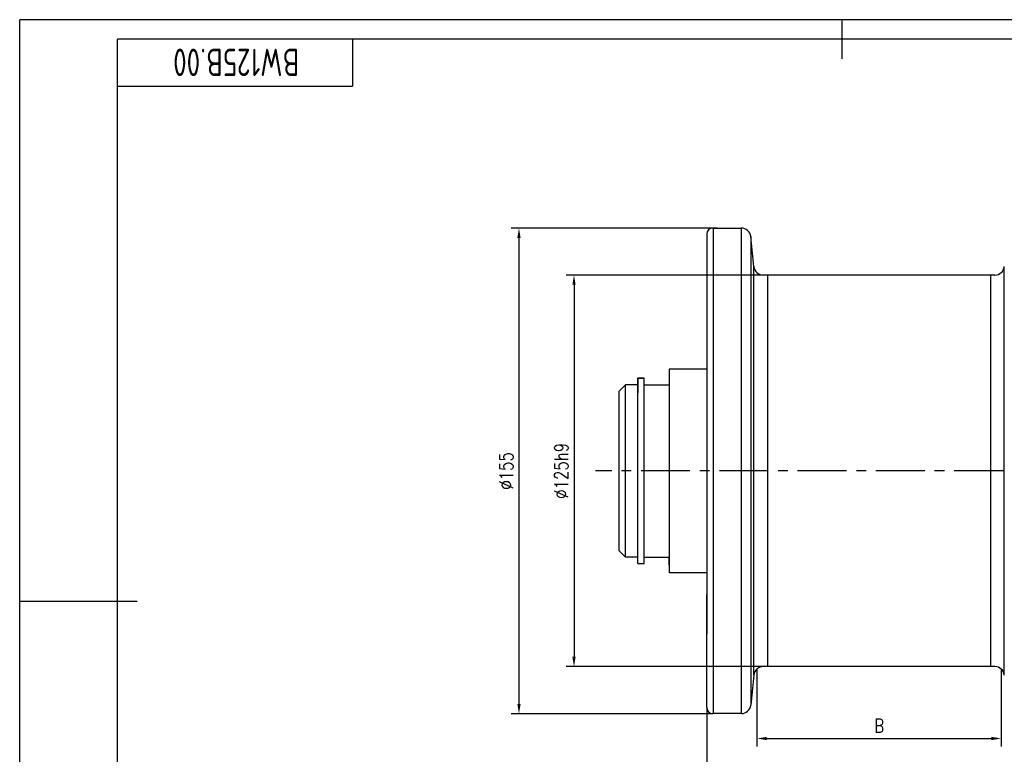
# Model space of a CAD drawing. Header units: millimetres. Extents: x -33 to 494, y -6 to 365.
# Tile 3 of 7: x -31 to 283, y 130 to 365. Entities that reach past the tile are written whole.
import ezdxf
from ezdxf.enums import TextEntityAlignment as Align

# ---------------------------------------------------------------- set-up
doc = ezdxf.new("R2010")
doc.units = ezdxf.units.MM
doc.header["$LTSCALE"] = 12.5
doc.linetypes.add('CENTER', pattern=[2, 1.25, -0.25, 0.25, -0.25])
for name, color, linetype in [('1轮廓实线层', 7, 'Continuous'), ('2细线层', 4, 'Continuous'), ('3中心线层', 1, 'CENTER'), ('5剖面线层', 2, 'Continuous'), ('6文字层', 3, 'Continuous'), ('图框层', 7, 'Continuous')]:
    doc.layers.add(name, color=color, linetype=linetype)
doc.styles.add('PC_TEXTSTYLE', font='isocp.shx', dxfattribs={"width": 0.8, "bigfont": 'hzfs.shx'})
doc.styles.add('TH_GBDIM', font='romans.shx', dxfattribs={"width": 0.8, "bigfont": 'gbcbig.shx'})
doc.dimstyles.new('TH_GBDIM', dxfattribs={"dimscale": 1.25, "dimtxt": 3.5, "dimasz": 2.5, "dimexe": 2, "dimexo": 0, "dimgap": 1.5, "dimtad": 1, "dimdec": 1, "dimzin": 0, "dimdsep": 46, "dimtxsty": 'TH_GBDIM', "dimcen": 2.5, "dimclrd": 130, "dimclre": 130, "dimclrt": 3, "dimadec": 0, "dimazin": 0, "dimtfac": 0.714286, "dimtdec": 1, "dimtmove": 0, "dimatfit": 3, "dimfxl": 1, "dimtzin": 0, "dimlwd": -1, "dimlwe": -1, "dimarcsym": 0})

# ---------------------------------------------------------------- blocks, each defined once
blk = doc.blocks.new('*D3')
at = {"color": 130}
for p, q in [((204.15, 157.69), (204.15, 133.04)), ((282.16, 157.69), (282.16, 133.04)), ((207.27, 135.54), (279.04, 135.54))]:
    blk.add_line(p, q, dxfattribs=at)
for points in [[(207.27, 136.06), (207.27, 135.02), (204.15, 135.54)], [(279.04, 136.06), (279.04, 135.02), (282.16, 135.54)]]:
    blk.add_solid(points, dxfattribs=at)
at = {"layer": 'Defpoints', "color": 0}
for p in [(204.15, 157.69), (282.16, 157.69), (282.16, 135.54)]:
    blk.add_point(p, dxfattribs=at)
at = {"color": 3, "insert": (243.15, 139.6), "char_height": 4.375, "attachment_point": 5, "style": 'TH_GBDIM'}
blk.add_mtext('{B}{}{}', dxfattribs=at)
blk = doc.blocks.new('*D4')
at = {"color": 130}
for p, q in [((188.15, 145.46), (188.15, 117.08)), ((298.15, 146.92), (298.15, 117.08)), ((191.28, 119.58), (295.03, 119.58))]:
    blk.add_line(p, q, dxfattribs=at)
for points in [[(191.28, 120.11), (191.28, 119.06), (188.15, 119.58)], [(295.03, 120.11), (295.03, 119.06), (298.15, 119.58)]]:
    blk.add_solid(points, dxfattribs=at)
at = {"layer": 'Defpoints', "color": 0}
for p in [(188.15, 145.46), (298.15, 146.92), (298.15, 119.58)]:
    blk.add_point(p, dxfattribs=at)
at = {"color": 3, "insert": (243.15, 123.65), "char_height": 4.375, "attachment_point": 5, "style": 'TH_GBDIM'}
blk.add_mtext('{110}{}{}', dxfattribs=at)
blk = doc.blocks.new('*D5')
at = {"color": 130}
for p, q in [((191.44, 298.46), (125.67, 298.46)), ((128.17, 295.34), (128.17, 146.59)), ((190.15, 143.46), (125.67, 143.46))]:
    blk.add_line(p, q, dxfattribs=at)
for points in [[(127.65, 295.34), (128.69, 295.34), (128.17, 298.46)], [(127.65, 146.59), (128.69, 146.59), (128.17, 143.46)]]:
    blk.add_solid(points, dxfattribs=at)
at = {"layer": 'Defpoints', "color": 0}
for p in [(191.44, 298.46), (128.17, 143.46), (190.15, 143.46)]:
    blk.add_point(p, dxfattribs=at)
at = {"color": 3, "insert": (124.11, 220.96), "char_height": 4.375, "attachment_point": 5, "rotation": 90, "style": 'TH_GBDIM'}
blk.add_mtext('%%c155{}{}', dxfattribs=at)
blk = doc.blocks.new('*D6')
at = {"color": 130}
for p, q in [((207.56, 283.49), (143.24, 283.49)), ((145.74, 280.37), (145.74, 161.62)), ((207.56, 158.49), (143.24, 158.49))]:
    blk.add_line(p, q, dxfattribs=at)
for points in [[(145.22, 280.37), (146.26, 280.37), (145.74, 283.49)], [(145.22, 161.62), (146.26, 161.62), (145.74, 158.49)]]:
    blk.add_solid(points, dxfattribs=at)
at = {"layer": 'Defpoints', "color": 0}
for p in [(207.56, 283.49), (145.74, 158.49), (207.56, 158.49)]:
    blk.add_point(p, dxfattribs=at)
at = {"color": 3, "insert": (141.68, 220.99), "char_height": 4.375, "attachment_point": 5, "rotation": 90, "style": 'TH_GBDIM'}
blk.add_mtext('{%%c125}{}{h9}', dxfattribs=at)
blk = doc.blocks.new('PC_TYDH_BLOCK')
at = {"layer": '2细线层', "linetype": 'Continuous'}
for p in [(60, 0), (0, -12)]:
    blk.add_line(p, (60, -12), dxfattribs=at)
at = {"layer": '6文字层', "style": 'PC_TEXTSTYLE', "width": 1.815486}
blk.add_attdef('图样代号', text='', height=7, rotation=180, dxfattribs=at).set_placement((58.24, -2.4), (2.35, -2.4), align=Align.FIT)

msp = doc.modelspace()

# ---------------------------------------------------------------- linework, layer by layer
for p, q in [((188.15, 296.49), (188.15, 220.96)), ((190.15, 298.49), (199.18, 298.49)), ((190.15, 298.49), (190.15, 143.49)), ((199.18, 143.49), (199.18, 298.49)), ((202.16, 295.81), (202.16, 146.18)), ((203.17, 155.81), (203.17, 286.18)), ((283.14, 155.81), (283.14, 286.18)), ((207.56, 283.49), (207.56, 158.49)), ((278.75, 283.49), (278.75, 158.49)), ((176.15, 253.46), (176.15, 188.46)), ((166.15, 250.56), (166.15, 250.16)), ((168.15, 250.56), (166.15, 250.56)), ((166.15, 250.16), (166.15, 245.86)), ((166.15, 250.16), (166.15, 245.86)), ((168.15, 250.16), (168.15, 250.56)), ((168.15, 245.86), (168.15, 250.16)), ((168.15, 245.86), (168.15, 250.16)), ((188.15, 220.96), (188.15, 168.99)), ((188.15, 145.46), (188.15, 181.46)), ((188.15, 145.49), (188.15, 168.99))]:
    msp.add_line(p, q)
at = {"layer": '1轮廓实线层'}
for p, q in [((231.25, 365), (231.25, 352.5)), ((203.17, 286.18), (202.16, 295.81)), ((280.15, 283.49), (206.16, 283.49)), ((188.15, 253.46), (176.15, 253.46)), ((162.15, 248.46), (160.15, 246.46)), ((166.15, 248.46), (162.15, 248.46)), ((162.15, 193.46), (162.15, 248.44)), ((166.15, 245.86), (166.15, 250.56)), ((166.15, 250.56), (168.15, 250.56)), ((168.15, 245.86), (168.15, 250.56)), ((168.15, 248.46), (176.15, 248.46)), ((160.15, 195.46), (160.15, 246.44)), ((166.15, 191.36), (166.15, 245.86)), ((168.15, 191.36), (168.15, 245.86)), ((162.15, 193.46), (160.15, 195.46)), ((166.15, 193.46), (162.15, 193.46)), ((168.15, 193.46), (176.15, 193.46)), ((176.15, 190.96), (176.15, 193.46)), ((166.15, 191.36), (168.15, 191.36)), ((188.15, 188.46), (176.15, 188.46)), ((-31.25, 179.38), (6.25, 179.38)), ((280.15, 158.49), (206.16, 158.49)), ((203.17, 155.81), (202.16, 146.18)), ((199.18, 143.49), (190.15, 143.49))]:
    msp.add_line(p, q, dxfattribs=at)
for centre, radius, start, end in [((190.15, 296.49), 2, 90, 180), ((199.18, 295.49), 3, 6, 90), ((206.16, 286.49), 3, 186, 270), ((280.15, 286.49), 3, 270, 354), ((206.16, 155.49), 3, 90, 174), ((280.15, 155.49), 3, 6, 90), ((190.15, 145.49), 2, 180, 270), ((199.18, 146.49), 3, 270, 354)]:
    msp.add_arc(centre, radius, start, end, dxfattribs=at)
at = {"layer": '2细线层'}
for p in [(-31.25, -6.25), (493.75, 365)]:
    msp.add_line(p, (-31.25, 365), dxfattribs=at)
at = {"layer": '3中心线层'}
msp.add_line((332.77, 220.96), (152.57, 220.96), dxfattribs=at)
at = {"layer": '5剖面线层'}
msp.add_line((166.16, 245.86), (166.15, 245.87), dxfattribs=at)
at = {"layer": '图框层'}
for p in [(0, 0), (487.5, 358.75)]:
    msp.add_line(p, (0, 358.75), dxfattribs=at)

# ---------------------------------------------------------------- block references
ref = msp.add_blockref('PC_TYDH_BLOCK', (0, 358.75), dxfattribs=dict(at, xscale=1.25, yscale=1.25, zscale=1.25))
ref.add_attrib('图样代号', 'BW125B.00', dxfattribs={"layer": '6文字层', "height": 8.75, "rotation": 180, "style": 'PC_TEXTSTYLE', "width": 0.8}).set_placement((37.87, 355.75), align=Align.CENTER)

# ---------------------------------------------------------------- dimensions: what is measured, and where the dimension line sits
dim = msp.add_linear_dim(base=(128.17, 143.46), p1=(191.44, 298.46), p2=(190.15, 143.46), angle=90, text='%%c<>{}{}', dimstyle='TH_GBDIM', override={"dimgap": 1.5, "dimtad": 1, "dimjust": 0, "dimdec": 0, "dimlfac": 1, "dimse1": 0, "dimse2": 0, "dimsd1": 0, "dimsd2": 0})
dim.commit()
dim.dimension.update_dxf_attribs({"geometry": '*D5', "text_midpoint": (128.17, 220.96), "dimtype": 160})
dim = msp.add_linear_dim(base=(145.74, 158.49), p1=(207.56, 283.49), p2=(207.56, 158.49), angle=90, text='{%%c<>}{}{h9}', dimstyle='TH_GBDIM', override={"dimgap": 1.5, "dimtad": 1, "dimjust": 0, "dimdec": 0, "dimlfac": 1, "dimse1": 0, "dimse2": 0, "dimsd1": 0, "dimsd2": 0})
dim.commit()
dim.dimension.update_dxf_attribs({"geometry": '*D6', "text_midpoint": (141.68, 220.99)})
for base, p1, p2, text, override, picture, middle in [((282.16, 135.54), (204.15, 157.69), (282.16, 157.69), '{B}{}{}', {"dimgap": 1.5, "dimtad": 1, "dimjust": 0, "dimdec": 1, "dimlfac": 1, "dimse1": 0, "dimse2": 0, "dimsd1": 0, "dimsd2": 0}, '*D3', (243.15, 139.6)), ((298.15, 119.58), (188.15, 145.46), (298.15, 146.92), '{<>}{}{}', {"dimgap": 1.5, "dimtad": 1, "dimjust": 0, "dimdec": 0, "dimlfac": 1, "dimse1": 0, "dimse2": 0, "dimsd1": 0, "dimsd2": 0}, '*D4', (243.15, 123.65))]:
    dim = msp.add_linear_dim(base=base, p1=p1, p2=p2, text=text, dimstyle='TH_GBDIM', override=override)
    dim.commit()
    dim.dimension.update_dxf_attribs({"geometry": picture, "text_midpoint": middle})

doc.saveas('drawing.dxf')
